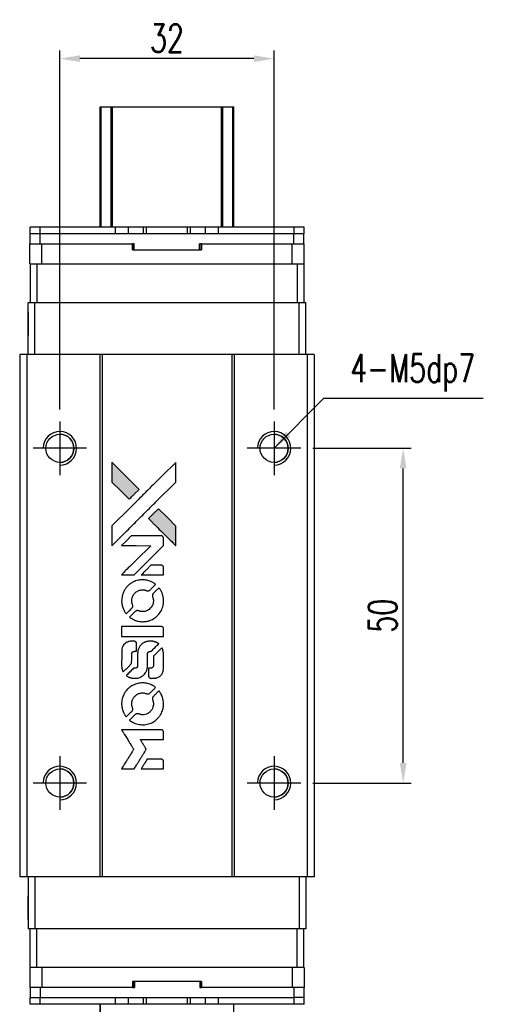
# Model space of a CAD drawing. Header units: millimetres. Extents: x 767 to 1060, y 163 to 431.
# Tile 2 of 3: x 785 to 857, y 284 to 431. Entities that reach past the tile are written whole.
import ezdxf

# ---------------------------------------------------------------- set-up
doc = ezdxf.new("R2010")
doc.units = ezdxf.units.MM
doc.header["$LTSCALE"] = 0.15
doc.layers.get('0').update_dxf_attribs({"linetype": 'CONTINUOUS'})
doc.layers.get('Defpoints').update_dxf_attribs({"linetype": 'CONTINUOUS'})
doc.layers.add('DIM', color=4, linetype='CONTINUOUS')
doc.styles.add('DIM-7', font='SIMPLEX.shx', dxfattribs={"width": 0.7, "bigfont": 'chineset.shx'})
doc.dimstyles.new('CNS', dxfattribs={"dimtxt": 3.5, "dimasz": 2.5, "dimexe": 1, "dimexo": 1.5, "dimgap": 0.09, "dimtad": 0, "dimdsep": 46, "dimtxsty": 'DIM-7', "dimcen": 0.09, "dimclrd": 1, "dimclre": 1, "dimclrt": 4, "dimadec": 0, "dimazin": 0, "dimtfac": 1, "dimtix": 1, "dimtmove": 2, "dimatfit": 3, "dimfxl": 1, "dimtvp": 0.971429, "dimtolj": 1, "dimarcsym": 0})

# ---------------------------------------------------------------- blocks, each defined once
blk = doc.blocks.new('*D114')
at = {"color": 7, "lineweight": -2}
for p, q in [((828.81, 366.76), (843.49, 366.76)), ((842.29, 319.76), (842.29, 363.76)), ((828.81, 316.76), (843.49, 316.76))]:
    blk.add_line(p, q, dxfattribs=at)
at = {"color": 7}
for points in [[(841.79, 363.76), (842.79, 363.76), (842.29, 366.76)], [(841.79, 319.76), (842.79, 319.76), (842.29, 316.76)]]:
    blk.add_solid(points, dxfattribs=at)
at = {"layer": 'Defpoints', "color": 0}
for p in [(827.01, 366.76), (842.29, 366.76), (827.01, 316.76)]:
    blk.add_point(p, dxfattribs=at)
at = {"color": 7, "insert": (839.23, 341.76), "char_height": 4.2, "attachment_point": 5, "rotation": 90, "style": 'DIM-7'}
blk.add_mtext('\\A1;50', dxfattribs=at)
blk = doc.blocks.new('*D115')
at = {"color": 7, "lineweight": -2}
for p, q in [((791.01, 372.56), (791.01, 426.16)), ((823.01, 372.56), (823.01, 426.16)), ((820.01, 424.96), (794.01, 424.96))]:
    blk.add_line(p, q, dxfattribs=at)
at = {"color": 7}
for points in [[(794.01, 425.46), (794.01, 424.46), (791.01, 424.96)], [(820.01, 425.46), (820.01, 424.46), (823.01, 424.96)]]:
    blk.add_solid(points, dxfattribs=at)
at = {"layer": 'Defpoints', "color": 0}
for p in [(791.01, 424.96), (791.01, 370.76), (823.01, 370.76)]:
    blk.add_point(p, dxfattribs=at)
at = {"color": 7, "insert": (807.01, 428.02), "char_height": 4.2, "attachment_point": 5, "style": 'DIM-7'}
blk.add_mtext('\\A1;32', dxfattribs=at)
blk = doc.blocks.new('A$C633ab282')
at = {"linetype": 'Continuous'}
h = blk.add_hatch(color=256, dxfattribs=at)
h.dxf.hatch_style = 1
h.paths.add_polyline_path([(0, 45.82), (0, 44.34), (0, 42.86), (1.29, 41.58, 0.000288), (1.78, 41.09, 0.000479), (2.19, 40.68, 0.000013), (2.57, 40.31, 0.197177), (2.58, 40.3, 0.197497), (2.58, 40.31, 0.00004), (2.8, 40.52, 0.000834), (3.04, 40.76, 0.000506), (3.32, 41.04), (4.05, 41.77), (2.03, 43.79)])
h.paths.add_polyline_path([(6.93, 38.88), (6.2, 38.15, 0.000476), (5.91, 37.87, 0.000789), (5.68, 37.63, 0.000035), (5.46, 37.41, 0.19758), (5.46, 37.41, 0.198396), (5.46, 37.4, 0.000019), (5.76, 37.11, 0.000582), (6.08, 36.78, 0.000351), (6.46, 36.4, 0.000108), (8.09, 34.78, 0.000692), (8.91, 33.96, 0.000077), (9.49, 33.4, 0.197527), (9.51, 33.39, 0.410181), (9.52, 33.4, 0.000493), (9.52, 33.7, 0.002424), (9.52, 34.12, 0.000529), (9.52, 34.84), (9.52, 36.29), (8.23, 37.59)])
for points in [[(1.29, 41.58, 0.000288), (1.78, 41.09, 0.000479), (2.19, 40.68, 0.000013), (2.57, 40.31, 0.197177), (2.58, 40.3, 0.197497), (2.58, 40.31, 0.00004), (2.8, 40.52, 0.000836), (3.04, 40.76, 0.000505), (3.32, 41.04), (4.05, 41.77), (2.03, 43.79), (0, 45.82), (0, 44.34), (0, 42.86)], [(1.78, 35.13, -0.000056), (2.67, 36.01, -0.000021), (3.91, 37.26, -0.000021), (5.27, 38.61, -0.000025), (6.54, 39.88), (9.52, 42.85), (9.52, 44.33), (9.52, 45.8), (7.52, 43.81, 0.000274), (6.56, 42.86, 0.000123), (5.29, 41.6, 0.000121), (3.96, 40.27, 0.000165), (2.76, 39.07), (0, 36.32), (0, 34.84), (0, 33.35)], [(6.46, 36.4, 0.000108), (8.09, 34.78, 0.000692), (8.92, 33.96, 0.000077), (9.49, 33.4, 0.197527), (9.51, 33.39, 0.410182), (9.52, 33.4, 0.000493), (9.52, 33.7, 0.002424), (9.52, 34.12, 0.000529), (9.52, 34.84), (9.52, 36.29), (8.23, 37.59), (6.93, 38.88), (6.2, 38.15, 0.000476), (5.91, 37.87, 0.000789), (5.68, 37.63, 0.000035), (5.46, 37.41, 0.19758), (5.46, 37.41, 0.198396), (5.46, 37.4, 0.000019), (5.76, 37.11, 0.000582), (6.08, 36.78, 0.000351)], [(2.36, 28.98), (3.31, 28.98), (5.5, 31.17), (7.69, 33.37), (7.69, 33.98, 0.0008), (7.68, 34.37, 0.010795), (7.68, 34.51, 0.030495), (7.67, 34.59, 0.080372), (7.65, 34.65, 0.03816), (7.62, 34.7, 0.041799), (7.58, 34.74, 0.042486), (7.53, 34.78, 0.042078), (7.48, 34.81, 0.099276), (7.4, 34.83, 0.003302), (7.1, 34.83, 0.002586), (6.57, 34.83, 0.000204), (5.15, 34.83), (2.88, 34.83), (2.15, 34.1), (1.42, 33.37), (3.6, 33.36), (5.79, 33.35), (3.63, 31.2, 0.000253), (2.8, 30.38, 0.000412), (2.09, 29.68, 0.000041), (1.47, 29.05, 0.041338), (1.44, 29.02), (1.41, 28.98)], [(6.04, 28.98), (7.69, 28.98), (7.69, 29.59), (7.68, 30.21), (7.64, 30.28, 0.03146), (7.61, 30.31, 0.026444), (7.59, 30.34, 0.026444), (7.55, 30.37, 0.031457), (7.52, 30.4), (7.45, 30.44), (6.63, 30.44), (5.81, 30.45), (5.1, 29.72, 0.000745), (4.82, 29.44, 0.001228), (4.59, 29.21, 0.000087), (4.39, 29, 0.195134), (4.38, 28.99, 0.412117), (4.39, 28.98, 0.000048), (4.87, 28.98, 0.00109), (5.4, 28.98, 0.000653)], [(1.46, 24.78, 0.023681), (1.5, 24.52, 0.022402), (1.56, 24.27, 0.021929), (1.65, 24.01, 0.020503), (1.76, 23.75, 0.013745), (1.84, 23.61, 0.009767), (1.93, 23.45, 0.009658), (2.03, 23.31, 0.027804), (2.1, 23.21), (2.13, 23.18), (2.59, 23.63, 0.002053), (2.81, 23.85, 0.006738), (2.95, 24, 0.007826), (3.04, 24.11, 0.063909), (3.08, 24.16, 0.061532), (3.11, 24.24, 0.068674), (3.12, 24.33, 0.052072), (3.1, 24.43, 0.019648), (3.06, 24.56, -0.018366), (3.01, 24.73, -0.0288), (2.98, 24.87, -0.029061), (2.96, 25.02, -0.019155), (2.96, 25.19, -0.053809), (3.02, 25.56, -0.058833), (3.15, 25.89, -0.058566), (3.35, 26.19, -0.052525), (3.63, 26.44, -0.044733), (3.86, 26.58, -0.040573), (4.12, 26.69, -0.041123), (4.4, 26.75, -0.04951), (4.66, 26.76, -0.017369), (4.78, 26.75, -0.024255), (4.89, 26.73, -0.023787), (5, 26.69, -0.015798), (5.12, 26.65, 0.010631), (5.2, 26.62, 0.033653), (5.25, 26.6, 0.037806), (5.3, 26.6, 0.016307), (5.37, 26.6, 0.068179), (5.5, 26.61, 0.095747), (5.61, 26.67, 0.033418), (5.75, 26.79, 0.002133), (6.13, 27.19, 0.001452), (6.35, 27.41, 0.012393), (6.45, 27.52, 0.020479), (6.49, 27.58, 0.344362), (6.49, 27.6, 0.074287), (6.44, 27.65, 0.005454), (6.27, 27.76, 0.008391), (6.09, 27.87, 0.017097), (5.95, 27.94, 0.027375), (5.65, 28.07, 0.02835), (5.35, 28.16, 0.027723), (5.03, 28.22, 0.023913), (4.69, 28.24, 0.027047), (4.28, 28.23, 0.031685), (3.9, 28.18, 0.032425), (3.53, 28.08, 0.031013), (3.18, 27.93, 0.037914), (2.76, 27.68, 0.040153), (2.39, 27.37, 0.039834), (2.07, 27.01, 0.036173), (1.8, 26.59, 0.040752), (1.62, 26.18, 0.035885), (1.5, 25.72, 0.035491), (1.45, 25.25, 0.037615)], [(2.73, 22.59, 0.018008), (2.87, 22.51, 0.009842), (3.04, 22.41, 0.009807), (3.22, 22.31, 0.015716), (3.37, 22.24, 0.048467), (3.93, 22.07, 0.045841), (4.52, 22, 0.046006), (5.12, 22.04, 0.049638), (5.68, 22.18, 0.064819), (6.4, 22.57, 0.06695), (7, 23.13, 0.066691), (7.43, 23.82, 0.063505), (7.67, 24.62, 0.03135), (7.69, 24.82, 0.010439), (7.7, 25.12, 0.010391), (7.69, 25.42, 0.032408), (7.67, 25.62, 0.015696), (7.62, 25.86, 0.018095), (7.56, 26.08, 0.018551), (7.48, 26.29, 0.018352), (7.39, 26.49, 0.015568), (7.32, 26.63, 0.009832), (7.23, 26.78, 0.009795), (7.14, 26.93, 0.023727), (7.06, 27.03), (7.03, 27.07), (6.57, 26.62, 0.001528), (6.32, 26.37, 0.010022), (6.19, 26.24, 0.019586), (6.12, 26.15, 0.061865), (6.08, 26.09, 0.055054), (6.05, 25.99, 0.061607), (6.04, 25.9, 0.048725), (6.06, 25.78, 0.020221), (6.1, 25.63, -0.017722), (6.15, 25.47, -0.02685), (6.17, 25.33, -0.02759), (6.19, 25.19, -0.020233), (6.19, 25.03, -0.04793), (6.14, 24.73, -0.048386), (6.04, 24.45, -0.047866), (5.89, 24.19, -0.044964), (5.68, 23.95, -0.04333), (5.44, 23.75, -0.050921), (5.18, 23.61, -0.051473), (4.89, 23.53, -0.0459), (4.59, 23.5, -0.019014), (4.44, 23.51, -0.024114), (4.3, 23.52, -0.025081), (4.18, 23.55, -0.023892), (4.05, 23.6, 0.008624), (3.95, 23.63, 0.026486), (3.88, 23.65, 0.035074), (3.82, 23.66, 0.02756), (3.75, 23.66, 0.087163), (3.65, 23.64, 0.073291), (3.55, 23.59, 0.028074), (3.41, 23.46, 0.002594), (3.08, 23.14), (2.62, 22.67)], [(4.56, 19.81), (7.68, 19.81), (7.68, 20.42), (7.68, 21.03), (7.64, 21.11, 0.071429), (7.6, 21.17, 0.054799), (7.54, 21.22, 0.053585), (7.47, 21.26, 0.060698), (7.39, 21.28, 0.033975), (7.26, 21.29, 0.000112), (5.67, 21.29, 0.000726), (4.12, 21.29, 0.001084), (2.76, 21.28), (1.44, 21.27), (1.44, 20.54), (1.44, 19.8)], [(1.45, 15.24, 0.018538), (1.46, 15.14, 0.010695), (1.49, 15.03, 0.01068), (1.51, 14.92, 0.017678), (1.54, 14.83, 0.013849), (1.58, 14.72, 0.011814), (1.62, 14.61, 0.004513), (1.67, 14.51, 0.290035), (1.69, 14.5, 0.196418), (1.69, 14.51, 0.000124), (1.88, 14.69, 0.001477), (2.08, 14.89, 0.000898), (2.32, 15.13), (2.94, 15.75), (2.95, 16.53, -0.001471), (2.95, 17.12, -0.028714), (2.96, 17.3, -0.097073), (3, 17.4, -0.084199), (3.07, 17.49, -0.042698), (3.12, 17.53, -0.053912), (3.18, 17.55, -0.051004), (3.25, 17.57, -0.032967), (3.32, 17.57, 0.00807), (3.36, 17.58, 0.003023), (3.42, 17.58, 0.002994), (3.48, 17.58, 0.003629), (3.54, 17.58), (3.67, 17.59), (3.67, 18.19, 0.001618), (3.67, 18.47, 0.005206), (3.67, 18.66, 0.00535), (3.66, 18.8, 0.060675), (3.65, 18.85, 0.048484), (3.64, 18.88, 0.02389), (3.62, 18.91, 0.022812), (3.6, 18.94, 0.02462), (3.57, 18.97, 0.061781), (3.49, 19.04, 0.080179), (3.41, 19.07, 0.048561), (3.3, 19.09, 0.010021), (3.09, 19.09, 0.016602), (2.81, 19.08, 0.031409), (2.59, 19.05, 0.036474), (2.4, 19, 0.03439), (2.21, 18.92, 0.065928), (1.91, 18.71, 0.069066), (1.69, 18.44, 0.065697), (1.53, 18.1, 0.051559), (1.46, 17.71, 0.020904), (1.45, 17.5, 0.000451), (1.45, 16.47, 0.000419), (1.44, 15.43, 0.022759)], [(2.26, 13.87, 0.023289), (2.41, 13.78, 0.026845), (2.56, 13.7, 0.026047), (2.72, 13.64, 0.019751), (2.9, 13.59, 0.013249), (3.01, 13.57, 0.025169), (3.09, 13.56, 0.016532), (3.2, 13.55, 0.002937), (3.39, 13.55, 0.003317), (3.57, 13.55, 0.011808), (3.68, 13.55, 0.01777), (3.77, 13.56, 0.021476), (3.85, 13.58, 0.04325), (4.18, 13.68, 0.045753), (4.48, 13.84, 0.04649), (4.74, 14.04, 0.047672), (4.96, 14.29, 0.025315), (5.03, 14.4, 0.015208), (5.1, 14.54, 0.01512), (5.17, 14.68, 0.022488), (5.21, 14.8, 0.027857), (5.26, 15, 0.034138), (5.29, 15.19, 0.014286), (5.3, 15.48, 0.00124), (5.3, 16.21, -0.00103), (5.3, 16.66, -0.002552), (5.31, 16.98, -0.001594), (5.31, 17.23, -0.047676), (5.32, 17.3, -0.085307), (5.36, 17.41, -0.097789), (5.44, 17.49, -0.085947), (5.55, 17.54, -0.051339), (5.69, 17.57, 0.014634), (5.74, 17.57, 0.015028), (5.79, 17.58, 0.014927), (5.83, 17.59, 0.059415), (5.85, 17.6, 0.070595), (5.91, 17.64, 0.00028), (6.43, 18.16, 0.000111), (6.97, 18.69, 0.200239), (6.98, 18.71, 0.268906), (6.97, 18.73, 0.001866), (6.84, 18.8, 0.007532), (6.71, 18.87, 0.017818), (6.62, 18.91, 0.013256), (6.51, 18.95, 0.011636), (6.4, 18.99, 0.011528), (6.29, 19.03, 0.012303), (6.17, 19.05, 0.0423), (6, 19.08, 0.013657), (5.73, 19.08, 0.013857), (5.46, 19.07, 0.037428), (5.28, 19.05, 0.014927), (5.15, 19.02, 0.0122), (5.02, 18.98, 0.012518), (4.9, 18.93, 0.023062), (4.8, 18.89, 0.065961), (4.45, 18.65, 0.06055), (4.16, 18.32, 0.059676), (3.95, 17.93, 0.060497), (3.85, 17.5, 0.025683), (3.84, 17.41, 0.001528), (3.83, 17.13, 0.002124), (3.83, 16.78, 0.001173), (3.83, 16.36, -0.000809), (3.83, 15.61, -0.017164), (3.82, 15.38, -0.063931), (3.8, 15.27, -0.108429), (3.75, 15.18, -0.052941), (3.69, 15.13, -0.063675), (3.63, 15.1, -0.050562), (3.55, 15.08, -0.020337), (3.44, 15.07, 0.009897), (3.37, 15.07, 0.016482), (3.31, 15.06, 0.019019), (3.27, 15.05, 0.06043), (3.24, 15.04, 0.076267), (3.17, 14.99, 0.00054), (2.69, 14.5, 0.000307), (2.19, 14, 0.142594), (2.17, 13.96, 0.232419), (2.18, 13.95, 0.022995), (2.2, 13.92, 0.024627), (2.23, 13.9, 0.015407)], [(5.49, 13.79, 0.065483), (5.53, 13.72, 0.053271), (5.58, 13.65, 0.052018), (5.65, 13.6, 0.0556), (5.73, 13.56, 0.036839), (5.78, 13.55, 0.026922), (5.84, 13.54, 0.016905), (5.91, 13.54, 0.004317), (6.04, 13.54, 0.016369), (6.31, 13.55, 0.029936), (6.53, 13.57, 0.03418), (6.72, 13.62, 0.031327), (6.91, 13.7, 0.046935), (7.14, 13.84, 0.054053), (7.33, 14.02, 0.053701), (7.48, 14.23, 0.045364), (7.59, 14.48, 0.032479), (7.65, 14.71, 0.03386), (7.68, 14.93, 0.013578), (7.69, 15.29, 0.001155), (7.69, 16.2, 0.000413), (7.68, 16.98, 0.005008), (7.68, 17.28, 0.013199), (7.67, 17.45, 0.033956), (7.65, 17.58, 0.013909), (7.62, 17.7, 0.010864), (7.58, 17.84, 0.010938), (7.53, 17.96, 0.028702), (7.5, 18.05), (7.46, 18.11), (6.83, 17.48), (6.19, 16.85), (6.19, 16.12, -0.001504), (6.19, 15.8, -0.00328), (6.19, 15.56, -0.001901), (6.18, 15.37, -0.061333), (6.17, 15.33, -0.063621), (6.15, 15.27, -0.048633), (6.1, 15.2, -0.046769), (6.05, 15.15, -0.047961), (5.98, 15.11, -0.02678), (5.92, 15.08, -0.050957), (5.88, 15.07, -0.029398), (5.81, 15.06, -0.00401), (5.68, 15.06), (5.46, 15.05), (5.46, 14.46, 0.001061), (5.46, 14.11, 0.009147), (5.47, 13.95, 0.020721), (5.47, 13.86, 0.051619)], [(1.46, 9.4, 0.024131), (1.5, 9.13, 0.022344), (1.57, 8.86, 0.021883), (1.66, 8.59, 0.020884), (1.78, 8.33, 0.010669), (1.86, 8.18, 0.010389), (1.94, 8.03, 0.010913), (2.03, 7.9, 0.022227), (2.1, 7.8), (2.13, 7.77), (2.59, 8.24, 0.002452), (2.77, 8.43, 0.003628), (2.93, 8.59, 0.001662), (3.06, 8.73, 0.070159), (3.08, 8.77, 0.047671), (3.09, 8.79, 0.018624), (3.1, 8.83, 0.017921), (3.11, 8.88, 0.018804), (3.11, 8.92, 0.018255), (3.11, 8.98, 0.041312), (3.11, 9.02, 0.037164), (3.1, 9.07, 0.012342), (3.07, 9.13, -0.015101), (3.02, 9.29, -0.035998), (2.98, 9.41, -0.033244), (2.97, 9.54, -0.011249), (2.97, 9.73, -0.004059), (2.97, 9.89, -0.019693), (2.97, 9.98, -0.027943), (2.98, 10.05, -0.014411), (3, 10.14, -0.033089), (3.08, 10.35, -0.033887), (3.18, 10.55, -0.034021), (3.3, 10.73, -0.033942), (3.45, 10.89, -0.02816), (3.62, 11.04, -0.035032), (3.79, 11.16, -0.035269), (3.98, 11.25, -0.029196), (4.19, 11.31, -0.037862), (4.43, 11.36, -0.043657), (4.67, 11.36, -0.043064), (4.9, 11.33, -0.035184), (5.14, 11.25, 0.033699), (5.26, 11.21, 0.052815), (5.36, 11.2, 0.059167), (5.45, 11.2, 0.058972), (5.55, 11.23, 0.059208), (5.62, 11.28, 0.021125), (5.7, 11.35, 0.008691), (5.85, 11.5, 0.000851), (6.2, 11.85, 0.001873), (6.37, 12.03, 0.013884), (6.45, 12.12, 0.022355), (6.5, 12.17, 0.341453), (6.5, 12.19, 0.073011), (6.45, 12.24, 0.004587), (6.28, 12.35, 0.00748), (6.11, 12.45, 0.016837), (5.98, 12.53, 0.028606), (5.65, 12.67, 0.031352), (5.32, 12.77, 0.031004), (4.98, 12.83, 0.0268), (4.61, 12.85, 0.026698), (4.22, 12.83, 0.03002), (3.85, 12.77, 0.030357), (3.5, 12.66, 0.028554), (3.15, 12.51, 0.062944), (2.51, 12.08, 0.062206), (1.99, 11.51, 0.062448), (1.63, 10.82, 0.064355), (1.46, 10.08, 0.017377), (1.45, 9.93, 0.008369), (1.44, 9.74, 0.008367), (1.45, 9.55, 0.01757)], [(2.73, 7.2, 0.064158), (3.45, 6.81, 0.06356), (4.25, 6.62, 0.064004), (5.07, 6.64, 0.066747), (5.84, 6.86, 0.04321), (6.33, 7.12, 0.044737), (6.75, 7.47, 0.044901), (7.11, 7.88, 0.044184), (7.39, 8.35, 0.026293), (7.54, 8.7, 0.033344), (7.64, 9.05, 0.033227), (7.69, 9.4, 0.025815), (7.7, 9.79, 0.023119), (7.67, 10.17, 0.031044), (7.61, 10.5, 0.031337), (7.51, 10.82, 0.024258), (7.36, 11.15, 0.015622), (7.3, 11.27, 0.008495), (7.21, 11.41, 0.008415), (7.13, 11.55, 0.020814), (7.06, 11.64), (7.02, 11.68), (6.57, 11.23, 0.002843), (6.23, 10.9, 0.033917), (6.11, 10.76, 0.087906), (6.06, 10.65, 0.073302), (6.04, 10.53, 0.022047), (6.05, 10.47, 0.026465), (6.05, 10.42, 0.022233), (6.07, 10.35, 0.009985), (6.09, 10.28, -0.039011), (6.17, 9.99, -0.044398), (6.19, 9.7, -0.045096), (6.16, 9.42, -0.04265), (6.08, 9.14, -0.071154), (5.87, 8.75, -0.068827), (5.55, 8.44, -0.068713), (5.16, 8.21, -0.070507), (4.72, 8.11, -0.028605), (4.54, 8.1, -0.031418), (4.36, 8.12, -0.031044), (4.18, 8.16, -0.02668), (4, 8.22, 0.038913), (3.89, 8.25, 0.043732), (3.78, 8.26, 0.047754), (3.69, 8.26, 0.075756), (3.6, 8.24, 0.07294), (3.56, 8.21, 0.003456), (3.44, 8.09, 0.005023), (3.28, 7.94, 0.002422), (3.08, 7.75, 0.000819), (2.91, 7.57, 0.001349), (2.76, 7.42, 0.0001), (2.62, 7.29, 0.205335), (2.62, 7.28, 0.219821), (2.62, 7.28, 0.002494), (2.65, 7.25, 0.007089), (2.69, 7.23, 0.004494)], [(2.37, 0), (3.32, 0), (3.47, 0.26, -0.000297), (3.57, 0.42, -0.000037), (3.78, 0.76, -0.000043), (4.03, 1.17, -0.000036), (4.3, 1.61, 0.000044), (4.56, 2.04, 0.000063), (4.8, 2.42, 0.000035), (4.99, 2.74, 0.0009), (5.05, 2.83), (5.12, 2.95), (5.02, 3.12, 0.001175), (4.96, 3.21, 0.000208), (4.85, 3.39, 0.000225), (4.72, 3.6, 0.000203), (4.59, 3.82, -0.000711), (4.46, 4.02, -0.001119), (4.35, 4.2, -0.000263), (4.25, 4.36, -0.04589), (4.24, 4.37, -0.519312), (4.25, 4.39, -0.001914), (4.51, 4.39, -0.003124), (4.92, 4.4, -0.000285), (5.96, 4.4), (7.69, 4.4), (7.69, 5, 0.001727), (7.69, 5.43, 0.025279), (7.68, 5.58, 0.073886), (7.66, 5.67, 0.07426), (7.61, 5.75, 0.03264), (7.59, 5.77, 0.01784), (7.56, 5.79, 0.017712), (7.53, 5.81, 0.026854), (7.51, 5.83), (7.45, 5.86), (4.44, 5.86), (1.42, 5.87), (1.45, 5.84, -0.004595), (1.46, 5.81, -0.00016), (1.52, 5.72, -0.000298), (1.59, 5.61, -0.000208), (1.66, 5.49, 0.000986), (1.88, 5.13, 0.00025), (2.25, 4.55, 0.000268), (2.64, 3.93, 0.000436), (2.97, 3.4, -0.002932), (3.08, 3.23, -0.004718), (3.17, 3.08, -0.001113), (3.24, 2.95, -0.227179), (3.24, 2.93, -0.045982), (3.24, 2.92, -0.000145), (3.13, 2.74, -0.000825), (3.01, 2.55, -0.000517), (2.86, 2.31, 0.000056), (2.37, 1.52, 0.000289), (2.09, 1.08, 0.000481), (1.89, 0.75, 0.000418), (1.68, 0.4), (1.43, 0)], [(6.03, 0), (7.69, 0), (7.69, 0.6, 0.000842), (7.69, 0.99, 0.010591), (7.68, 1.13, 0.028995), (7.68, 1.22, 0.069543), (7.66, 1.27, 0.051063), (7.63, 1.33, 0.039932), (7.58, 1.38, 0.039414), (7.53, 1.42, 0.045845), (7.47, 1.45, 0.094811), (7.41, 1.47, 0.007124), (7.25, 1.47, 0.004713), (6.97, 1.48, 0.000534), (6.34, 1.48), (5.27, 1.48), (5.17, 1.32, 0.000828), (4.9, 0.88, 0.000879), (4.63, 0.45, 0.000048), (4.37, 0.02, 0.137596), (4.37, 0.01, 0.413028), (4.37, 0, 0.000016), (4.86, 0, 0.000623), (5.39, 0, 0.000374)]]:
    blk.add_lwpolyline(points, format="xyb", close=True)

msp = doc.modelspace()

# ---------------------------------------------------------------- linework, layer by layer
at = {"color": 7, "linetype": 'Continuous', "lineweight": 25}
for p, q in [((797.011, 399.811), (797.011, 417.761)), ((797.011, 417.761), (797.011, 399.811)), ((797.012, 399.811), (797.012, 417.761)), ((797.012, 399.811), (797.012, 417.761)), ((797.178, 399.811), (797.178, 417.761)), ((798.658, 399.811), (798.658, 417.761)), ((798.856, 417.761), (815.167, 417.761)), ((798.856, 399.811), (798.856, 417.761)), ((815.167, 399.811), (815.167, 417.761)), ((815.365, 399.811), (815.365, 417.761)), ((816.845, 399.811), (816.845, 417.761)), ((817.012, 399.811), (817.012, 417.761)), ((786.561, 397.311), (786.561, 398.811)), ((786.562, 398.811), (786.561, 398.811)), ((786.562, 397.311), (786.562, 398.811)), ((788.062, 398.811), (786.562, 398.811)), ((786.591, 398.811), (786.591, 399.811)), ((786.592, 399.811), (786.591, 399.811)), ((786.592, 398.811), (786.592, 399.811)), ((788.092, 399.811), (786.592, 399.811)), ((788.062, 397.311), (788.062, 398.811)), ((825.962, 398.811), (788.062, 398.811)), ((788.092, 398.811), (788.092, 399.811)), ((799.322, 399.811), (788.092, 399.811)), ((799.322, 398.811), (799.322, 399.811)), ((801.272, 399.811), (799.322, 399.811)), ((801.272, 398.811), (801.272, 399.811)), ((803.49, 399.811), (801.272, 399.811)), ((803.49, 398.811), (803.49, 399.811)), ((803.947, 399.811), (803.49, 399.811)), ((803.947, 398.811), (803.947, 399.811)), ((810.076, 399.811), (803.947, 399.811)), ((810.076, 398.811), (810.076, 399.811)), ((810.534, 399.811), (810.076, 399.811)), ((810.534, 398.811), (810.534, 399.811)), ((812.752, 399.811), (810.534, 399.811)), ((812.752, 398.811), (812.752, 399.811)), ((814.702, 399.811), (812.752, 399.811)), ((814.702, 398.811), (814.702, 399.811)), ((825.992, 399.811), (814.702, 399.811)), ((814.702, 398.811), (814.702, 399.811)), ((825.962, 397.311), (825.962, 398.811)), ((825.986, 398.811), (825.962, 398.811)), ((825.992, 398.811), (825.986, 398.811)), ((825.992, 398.811), (825.992, 399.811)), ((827.492, 399.811), (825.992, 399.811)), ((827.492, 398.811), (825.992, 398.811)), ((827.462, 397.311), (827.462, 398.811)), ((827.492, 398.811), (827.492, 399.811)), ((786.511, 394.311), (786.511, 397.311)), ((786.511, 397.311), (786.512, 397.311)), ((786.512, 394.311), (786.512, 397.311)), ((786.512, 397.311), (788.312, 397.311)), ((786.512, 396.411), (786.512, 397.311)), ((786.512, 396.411), (786.512, 397.311)), ((786.512, 397.311), (786.512, 397.311)), ((786.512, 397.311), (786.512, 397.311)), ((788.312, 394.311), (788.312, 397.311)), ((788.312, 397.311), (801.869, 397.311)), ((801.869, 396.411), (801.869, 397.311)), ((802.089, 397.311), (801.869, 397.311)), ((802.05, 396.411), (802.05, 397.311)), ((802.089, 396.411), (802.089, 397.311)), ((802.089, 396.411), (802.089, 397.311)), ((802.089, 397.311), (802.089, 397.311)), ((812.155, 397.311), (811.875, 397.311)), ((811.875, 396.411), (811.875, 397.311)), ((811.939, 396.411), (811.939, 397.311)), ((812.155, 396.411), (812.155, 397.311)), ((812.155, 397.311), (825.712, 397.311)), ((812.155, 397.311), (812.155, 396.411)), ((812.155, 397.311), (812.155, 397.311)), ((812.155, 396.411), (812.155, 397.311)), ((812.155, 397.311), (812.155, 396.411)), ((825.712, 394.311), (825.712, 397.311)), ((825.712, 397.311), (827.512, 397.311)), ((827.512, 394.311), (827.512, 397.311)), ((786.512, 396.411), (786.512, 396.411)), ((801.869, 396.411), (812.155, 396.411)), ((812.155, 396.411), (812.155, 396.411)), ((786.511, 394.311), (786.512, 394.311)), ((786.512, 394.311), (786.562, 394.311)), ((786.561, 394.311), (786.561, 388.561)), ((786.562, 394.311), (786.562, 388.561)), ((786.562, 394.311), (787.562, 394.311)), ((787.562, 394.311), (787.562, 388.561)), ((787.562, 394.311), (788.054, 394.311)), ((788.054, 394.311), (788.312, 394.311)), ((788.312, 394.311), (825.712, 394.311)), ((825.712, 394.311), (825.97, 394.311)), ((825.97, 394.311), (826.456, 394.311)), ((826.456, 394.311), (826.456, 388.561)), ((826.456, 394.311), (827.456, 394.311)), ((827.456, 394.311), (827.512, 394.311)), ((827.456, 394.311), (827.456, 388.561)), ((786.261, 380.761), (786.261, 388.561)), ((786.261, 388.561), (786.262, 388.561)), ((786.262, 380.761), (786.262, 388.561)), ((786.262, 388.561), (787.262, 388.561)), ((787.262, 380.761), (787.262, 388.561)), ((787.262, 388.561), (826.762, 388.561)), ((826.762, 380.761), (826.762, 388.561)), ((826.762, 388.561), (827.762, 388.561)), ((827.762, 380.761), (827.762, 388.561)), ((785.012, 380.761), (785.012, 302.761)), ((786.062, 380.761), (785.012, 380.761)), ((785.012, 380.761), (785.012, 302.761)), ((785.012, 380.761), (785.012, 380.761)), ((785.012, 380.761), (785.012, 380.761)), ((786.062, 380.761), (786.062, 302.761)), ((796.962, 380.761), (786.062, 380.761)), ((796.962, 380.761), (796.962, 302.761)), ((797.312, 380.761), (796.962, 380.761)), ((797.312, 380.761), (797.312, 302.761)), ((816.712, 380.761), (797.312, 380.761)), ((816.712, 380.761), (816.712, 302.761)), ((817.062, 380.761), (816.712, 380.761)), ((817.062, 380.761), (817.062, 302.761)), ((827.962, 380.761), (817.062, 380.761)), ((827.962, 380.761), (827.962, 302.761)), ((829.012, 380.761), (827.962, 380.761)), ((829.012, 380.761), (829.012, 302.761)), ((786.062, 302.761), (785.012, 302.761)), ((785.012, 302.761), (785.012, 302.761)), ((785.012, 302.761), (785.012, 302.761)), ((796.962, 302.761), (786.062, 302.761)), ((786.261, 302.761), (786.261, 294.961)), ((786.262, 302.761), (786.262, 294.961)), ((787.262, 302.761), (787.262, 294.961)), ((797.312, 302.761), (796.962, 302.761)), ((816.712, 302.761), (797.312, 302.761)), ((817.062, 302.761), (816.712, 302.761)), ((827.962, 302.761), (817.062, 302.761)), ((826.762, 302.761), (826.762, 294.961)), ((827.762, 302.761), (827.762, 294.961)), ((829.012, 302.761), (827.962, 302.761)), ((786.262, 294.961), (786.261, 294.961)), ((787.262, 294.961), (786.262, 294.961)), ((786.561, 289.211), (786.561, 294.961)), ((786.562, 289.211), (786.562, 294.961)), ((826.762, 294.961), (787.262, 294.961)), ((787.562, 289.211), (787.562, 294.961)), ((826.456, 289.211), (826.456, 294.961)), ((827.762, 294.961), (826.762, 294.961)), ((827.456, 289.211), (827.456, 294.961)), ((786.511, 289.211), (786.511, 286.211)), ((786.512, 289.211), (786.511, 289.211)), ((786.512, 289.211), (786.512, 286.211)), ((786.562, 289.211), (786.512, 289.211)), ((787.562, 289.211), (786.562, 289.211)), ((788.054, 289.211), (787.562, 289.211)), ((788.312, 289.211), (788.054, 289.211)), ((788.312, 289.211), (788.312, 286.211)), ((825.712, 289.211), (788.312, 289.211)), ((825.712, 289.211), (825.712, 286.211)), ((825.97, 289.211), (825.712, 289.211)), ((826.456, 289.211), (825.97, 289.211)), ((827.456, 289.211), (826.456, 289.211)), ((827.512, 289.211), (827.456, 289.211)), ((827.512, 289.211), (827.512, 286.211)), ((786.512, 287.111), (786.512, 286.211)), ((786.512, 287.111), (786.512, 286.211)), ((786.512, 287.111), (786.512, 287.111)), ((801.869, 287.111), (801.869, 286.211)), ((812.155, 287.111), (801.869, 287.111)), ((802.085, 287.111), (802.085, 286.211)), ((802.149, 287.111), (802.149, 286.211)), ((802.149, 287.111), (802.149, 286.211)), ((811.935, 287.111), (811.935, 286.211)), ((811.973, 287.111), (811.973, 286.211)), ((812.155, 287.111), (812.155, 286.211)), ((812.155, 287.111), (812.155, 286.211)), ((812.155, 287.111), (812.155, 287.111)), ((812.155, 286.211), (812.155, 287.111)), ((812.155, 286.211), (812.155, 287.111)), ((786.512, 286.211), (786.511, 286.211)), ((788.312, 286.211), (786.512, 286.211)), ((786.512, 286.211), (786.512, 286.211)), ((786.512, 286.211), (786.512, 286.211)), ((786.561, 286.211), (786.561, 284.711)), ((786.562, 286.211), (786.562, 284.711)), ((788.062, 286.211), (788.062, 284.711)), ((801.869, 286.211), (788.312, 286.211)), ((801.869, 286.211), (802.149, 286.211)), ((802.149, 286.211), (802.149, 286.211)), ((811.935, 286.211), (812.155, 286.211)), ((825.712, 286.211), (812.155, 286.211)), ((812.155, 286.211), (812.155, 286.211)), ((827.512, 286.211), (825.712, 286.211)), ((825.962, 286.211), (825.962, 284.711)), ((827.462, 286.211), (827.462, 284.711)), ((786.561, 284.711), (786.562, 284.711)), ((786.562, 284.711), (788.062, 284.711)), ((786.591, 283.711), (786.591, 284.711)), ((786.592, 283.711), (786.592, 284.711)), ((788.062, 284.711), (825.962, 284.711)), ((788.092, 283.711), (788.092, 284.711)), ((799.322, 283.711), (799.322, 284.711)), ((801.272, 283.711), (801.272, 284.711)), ((803.49, 283.711), (803.49, 284.711)), ((803.947, 283.711), (803.947, 284.711)), ((810.076, 283.711), (810.076, 284.711)), ((810.534, 283.711), (810.534, 284.711)), ((812.752, 283.711), (812.752, 284.711)), ((814.702, 283.711), (814.702, 284.711)), ((814.702, 283.711), (814.702, 284.711)), ((825.962, 284.711), (825.986, 284.711)), ((825.992, 284.711), (825.986, 284.711)), ((825.992, 283.711), (825.992, 284.711)), ((827.492, 284.711), (825.992, 284.711)), ((827.492, 283.711), (827.492, 284.711)), ((786.592, 283.711), (786.591, 283.711)), ((788.092, 283.711), (786.592, 283.711)), ((799.322, 283.711), (788.092, 283.711)), ((797.011, 242.761), (797.011, 283.711)), ((797.011, 283.711), (797.011, 242.761)), ((797.012, 242.761), (797.012, 283.711)), ((801.272, 283.711), (799.322, 283.711)), ((803.49, 283.711), (801.272, 283.711)), ((803.947, 283.711), (803.49, 283.711)), ((810.076, 283.711), (803.947, 283.711)), ((810.534, 283.711), (810.076, 283.711)), ((812.752, 283.711), (810.534, 283.711)), ((814.702, 283.711), (812.752, 283.711)), ((814.702, 283.711), (814.702, 283.711)), ((825.992, 283.711), (814.702, 283.711)), ((817.012, 242.761), (817.012, 283.711)), ((827.492, 283.711), (825.992, 283.711))]:
    msp.add_line(p, q, dxfattribs=at)
for p, q in [((791.012, 370.761), (791.012, 362.761)), ((823.012, 370.761), (823.012, 362.761)), ((795.012, 366.761), (787.012, 366.761)), ((827.012, 366.761), (819.012, 366.761)), ((791.012, 320.761), (791.012, 312.761)), ((823.012, 320.761), (823.012, 312.761)), ((795.012, 316.761), (787.012, 316.761)), ((827.012, 316.761), (819.012, 316.761))]:
    msp.add_line(p, q)
at = {"color": 7, "linetype": 'Continuous', "lineweight": 25, "flags": 128}
for points in [[(786.262, 383.586), (786.262, 383.652), (786.262, 383.845), (786.262, 384.15), (786.262, 384.545), (786.262, 385), (786.262, 385.483), (786.262, 385.956), (786.262, 386.385), (786.262, 386.738), (786.262, 386.989), (786.262, 387.12), (786.262, 387.12), (786.262, 386.989), (786.262, 386.738), (786.262, 386.385), (786.262, 385.956), (786.262, 385.483), (786.262, 385), (786.262, 384.545), (786.262, 384.15), (786.262, 383.845), (786.262, 383.652), (786.262, 383.586)], [(786.262, 299.936), (786.262, 299.871), (786.262, 299.678), (786.262, 299.373), (786.262, 298.978), (786.262, 298.523), (786.262, 298.04), (786.262, 297.567), (786.262, 297.138), (786.262, 296.785), (786.262, 296.533), (786.262, 296.403), (786.262, 296.403), (786.262, 296.533), (786.262, 296.785), (786.262, 297.138), (786.262, 297.567), (786.262, 298.04), (786.262, 298.523), (786.262, 298.978), (786.262, 299.373), (786.262, 299.678), (786.262, 299.871), (786.262, 299.936)]]:
    msp.add_lwpolyline(points, dxfattribs=at)
at = {"color": 7, "linetype": 'Continuous', "lineweight": 25}
for centre in [(791.012, 366.761), (823.012, 366.761), (791.012, 316.761), (823.012, 316.761)]:
    msp.add_circle(centre, 2.1, dxfattribs=at)
for centre in [(791.012, 366.761), (823.012, 366.761), (791.012, 316.761), (823.012, 316.761)]:
    msp.add_arc(centre, 2.5, 270, 178.58893)
for centre, start, end in [((791.012, 366.761), 0, 90), ((823.012, 366.761), 0, 90), ((791.012, 366.761), 270, 0), ((823.012, 366.761), 270, 0), ((791.012, 316.761), 0, 90), ((823.012, 316.761), 0, 90), ((791.012, 316.761), 270, 0), ((823.012, 316.761), 270, 0)]:
    msp.add_arc(centre, 2.1, start, end, dxfattribs=at)
for points, knots in [([(797.012, 417.761), (797.012, 417.761), (797.027, 417.761), (797.09, 417.761), (797.135, 417.761), (797.178, 417.761)], [0, 0, 0, 0, 0.5, 0.5, 1, 1, 1, 1]), ([(797.178, 417.761), (797.352, 417.761), (797.53, 417.761), (797.868, 417.761), (798.027, 417.761), (798.3, 417.761), (798.413, 417.761), (798.579, 417.761), (798.632, 417.761), (798.658, 417.761)], [0, 0, 0, 0, 0.25, 0.25, 0.5, 0.5, 0.75, 0.75, 1, 1, 1, 1]), ([(798.658, 417.761), (798.664, 417.761), (798.687, 417.761), (798.762, 417.761), (798.812, 417.761), (798.856, 417.761)], [0, 0, 0, 0, 0.5, 0.5, 1, 1, 1, 1]), ([(815.167, 417.761), (815.211, 417.761), (815.261, 417.761), (815.336, 417.761), (815.359, 417.761), (815.365, 417.761)], [0, 0, 0, 0, 0.5, 0.5, 1, 1, 1, 1]), ([(815.365, 417.761), (815.391, 417.761), (815.444, 417.761), (815.61, 417.761), (815.723, 417.761), (815.996, 417.761), (816.155, 417.761), (816.493, 417.761), (816.671, 417.761), (816.845, 417.761)], [0, 0, 0, 0, 0.25, 0.25, 0.5, 0.5, 0.75, 0.75, 1, 1, 1, 1]), ([(816.845, 417.761), (816.888, 417.761), (816.933, 417.761), (816.996, 417.761), (817.012, 417.761), (817.012, 417.761)], [0, 0, 0, 0, 0.5, 0.5, 1, 1, 1, 1])]:
    msp.add_open_spline(points, degree=3, knots=knots, dxfattribs=at)

# ---------------------------------------------------------------- block references
msp.add_blockref('A$C633ab282', (798.795, 318.861))

# ---------------------------------------------------------------- texts
at = {"layer": 'DIM', "color": 0, "insert": (834.384, 375.225), "char_height": 4.2, "attachment_point": 7, "style": 'DIM-7'}
msp.add_mtext('4-M5dp7', dxfattribs=at)

# ---------------------------------------------------------------- dimensions: what is measured, and where the dimension line sits
at = {"color": 0}
dim = msp.add_linear_dim(base=(791.012, 424.964), p1=(823.012, 370.761), p2=(791.012, 370.761), dimstyle='CNS', override={"dimscale": 1.2, "dimgap": 0.8, "dimtad": 1, "dimclrd": 7, "dimclre": 7, "dimclrt": 7, "dimadec": 2, "dimazin": 2, "dimtm": 1e-09, "dimtfac": 0.6, "dimtmove": 1, "dimarcsym": 1}, dxfattribs=at)
dim.commit()
dim.dimension.update_dxf_attribs({"geometry": '*D115', "text_midpoint": (807.012, 428.024)})
dim = msp.add_linear_dim(base=(842.29, 366.761), p1=(827.012, 316.761), p2=(827.012, 366.761), angle=90, dimstyle='CNS', override={"dimscale": 1.2, "dimgap": 0.8, "dimtad": 1, "dimclrd": 7, "dimclre": 7, "dimclrt": 7, "dimadec": 2, "dimazin": 2, "dimtm": 1e-09, "dimtfac": 0.6, "dimtmove": 1, "dimarcsym": 1}, dxfattribs=at)
dim.commit()
dim.dimension.update_dxf_attribs({"geometry": '*D114', "text_midpoint": (839.23, 341.761)})

# ---------------------------------------------------------------- leaders
at = {"layer": 'DIM', "color": 0, "annotation_type": 0, "has_hookline": 1, "hookline_direction": 0, "text_width": 19.88}
msp.add_leader([(823.012, 366.761), (830.424, 374.265), (833.424, 374.265)], dimstyle='CNS', override={"dimscale": 1.2, "dimgap": 0.8, "dimtad": 1, "dimclrd": 7, "dimclre": 4, "dimtmove": 1}, dxfattribs=at)

doc.saveas('drawing.dxf')
